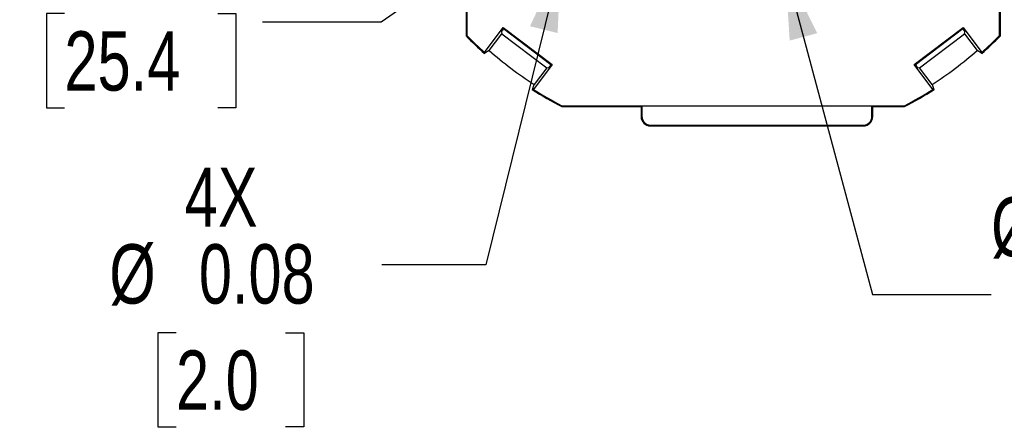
# Model space of a CAD drawing. Header units: inches. Extents: x 0 to 11, y 0 to 8.5.
# Tile 3 of 23: x 3.061 to 5.135, y 2.289 to 3.15. Entities that reach past the tile are written whole.
import ezdxf

# ---------------------------------------------------------------- set-up
doc = ezdxf.new("R2010")
doc.units = ezdxf.units.IN
doc.header["$MEASUREMENT"] = 0
doc.layers.add('DIMENSIONS', color=140, linetype='Continuous', lineweight=25)
doc.styles.add('SLDTEXTSTYLE0', font='TXT', dxfattribs={"width": 0.75})
doc.dimstyles.new('SLDDIMSTYLE2', dxfattribs={"dimtxt": 0.125, "dimasz": 0.15, "dimexe": 0, "dimexo": 0.0625, "dimgap": 0.03125, "dimtad": 0, "dimtih": 1, "dimtoh": 1, "dimrnd": 1e-09, "dimdsep": 46, "dimtxsty": 'SLDTEXTSTYLE0', "dimsah": 1, "dimcen": 0, "dimadec": 0, "dimazin": 2, "dimtfac": 1, "dimtofl": 0, "dimtmove": 0, "dimatfit": 3, "dimfxl": 0, "dimfrac": 2, "dimtolj": 1, "dimtzin": 12, "dimarcsym": 0})
doc.dimstyles.new('SLDDIMSTYLE7', dxfattribs={"dimtxt": 0.125, "dimasz": 0.15, "dimexe": 0, "dimexo": 0.0625, "dimgap": 0.03125, "dimtad": 0, "dimtih": 1, "dimtoh": 1, "dimrnd": 1e-09, "dimzin": 4, "dimdsep": 46, "dimtxsty": 'SLDTEXTSTYLE0', "dimsah": 1, "dimcen": 0, "dimadec": 0, "dimazin": 1, "dimtfac": 1, "dimtofl": 0, "dimtmove": 0, "dimatfit": 3, "dimfxl": 0, "dimfrac": 2, "dimtolj": 1, "dimtzin": 12, "dimarcsym": 0})
doc.dimstyles.new('SLDDIMSTYLE8', dxfattribs={"dimtxt": 0.125, "dimasz": 0.15, "dimexe": 0, "dimexo": 0.0625, "dimgap": 0.03125, "dimtad": 0, "dimtih": 1, "dimtoh": 1, "dimrnd": 1e-09, "dimdsep": 46, "dimtxsty": 'SLDTEXTSTYLE0', "dimsah": 1, "dimcen": 0, "dimadec": 0, "dimazin": 2, "dimtfac": 1, "dimtofl": 0, "dimtmove": 0, "dimatfit": 3, "dimfxl": 0, "dimfrac": 2, "dimtolj": 1, "dimtzin": 12, "dimarcsym": 0})
doc.dimstyles.new('SLDDIMSTYLE9', dxfattribs={"dimtxt": 0.125, "dimasz": 0.15, "dimexe": 0, "dimexo": 0.0625, "dimgap": 0.03125, "dimtad": 0, "dimtih": 1, "dimtoh": 1, "dimrnd": 1e-09, "dimdsep": 46, "dimtxsty": 'SLDTEXTSTYLE0', "dimsah": 1, "dimcen": 0, "dimadec": 0, "dimazin": 2, "dimtfac": 1, "dimtofl": 0, "dimtmove": 0, "dimatfit": 3, "dimfxl": 0, "dimfrac": 2, "dimtolj": 1, "dimtzin": 12, "dimarcsym": 0})

# ---------------------------------------------------------------- blocks, each defined once
blk = doc.blocks.new('_D_9')
at = {"layer": 'DIMENSIONS'}
for p, q in [((4.1548, 3.3782), (3.8224, 3.1441)), ((3.1549, 3.1625), (3.1168, 3.1625)), ((3.1168, 3.1625), (3.1168, 2.964)), ((3.4781, 3.1625), (3.5162, 3.1625)), ((3.5162, 3.1625), (3.5162, 2.964)), ((3.8224, 3.1441), (3.5724, 3.1441)), ((3.1168, 2.964), (3.1549, 2.964)), ((3.5162, 2.964), (3.4781, 2.964))]:
    blk.add_line(p, q, dxfattribs=at)
blk.add_solid([(4.1548, 3.3782), (4.0149, 3.3164), (4.0495, 3.2673)], dxfattribs=at)
at = {"layer": 'DIMENSIONS', "char_height": 0.125, "attachment_point": 1, "style": 'SLDTEXTSTYLE0'}
for s, insert in [('%%c', (3.0606, 3.349)), ('1.00', (3.2491, 3.349)), ('25.4', (3.1549, 3.1252))]:
    blk.add_mtext(s, dxfattribs=dict(at, insert=insert))
blk = doc.blocks.new('_D_12')
at = {"layer": 'DIMENSIONS'}
for p, q in [((4.6729, 3.2583), (4.8571, 2.5708)), ((5.2013, 2.5892), (5.1633, 2.5892)), ((5.1633, 2.5892), (5.1633, 2.3908)), ((5.5246, 2.5892), (5.5627, 2.5892)), ((5.5627, 2.5892), (5.5627, 2.3908)), ((4.8571, 2.5708), (5.1071, 2.5708)), ((5.1633, 2.3908), (5.2013, 2.3908)), ((5.5627, 2.3908), (5.5246, 2.3908))]:
    blk.add_line(p, q, dxfattribs=at)
blk.add_solid([(4.6729, 3.2583), (4.6827, 3.1056), (4.7407, 3.1212)], dxfattribs=at)
at = {"layer": 'DIMENSIONS', "char_height": 0.125, "attachment_point": 1, "style": 'SLDTEXTSTYLE0'}
for s, insert in [('%%c', (5.1071, 2.7757)), ('0.84', (5.2956, 2.7757)), ('21.5', (5.2013, 2.5519))]:
    blk.add_mtext(s, dxfattribs=dict(at, insert=insert))
blk = doc.blocks.new('_D_13')
at = {"layer": 'DIMENSIONS'}
for p, q in [((4.9679, 3.4204), (5.2789, 3.1093)), ((5.7941, 3.1645), (5.756, 3.1645)), ((5.756, 3.1645), (5.756, 2.966)), ((6.025, 3.1645), (6.0631, 3.1645)), ((6.0631, 3.1645), (6.0631, 2.966)), ((5.2789, 3.1093), (5.6116, 3.1093)), ((5.756, 2.966), (5.7941, 2.966)), ((6.0631, 2.966), (6.025, 2.966))]:
    blk.add_line(p, q, dxfattribs=at)
blk.add_solid([(4.9679, 3.4204), (5.0527, 3.2931), (5.0952, 3.3355)], dxfattribs=at)
at = {"layer": 'DIMENSIONS', "char_height": 0.125, "attachment_point": 1, "style": 'SLDTEXTSTYLE0'}
for s, insert in [('3X SLOTS', (5.5602, 3.5126)), ('R0.04', (5.6973, 3.351)), ('1.1', (5.7941, 3.1271)), ('X 0.01', (5.6741, 2.9033)), ('[0.28]', (5.737, 2.7049))]:
    blk.add_mtext(s, dxfattribs=dict(at, insert=insert))
blk = doc.blocks.new('_D_14')
at = {"layer": 'DIMENSIONS'}
for p, q in [((4.2006, 3.2744), (4.0425, 2.6333)), ((4.0425, 2.6333), (3.8238, 2.6333)), ((3.39, 2.49), (3.3519, 2.49)), ((3.3519, 2.49), (3.3519, 2.2916)), ((3.6209, 2.49), (3.6589, 2.49)), ((3.6589, 2.49), (3.6589, 2.2916)), ((3.3519, 2.2916), (3.39, 2.2916)), ((3.6589, 2.2916), (3.6209, 2.2916))]:
    blk.add_line(p, q, dxfattribs=at)
blk.add_solid([(4.2006, 3.2744), (4.1356, 3.1359), (4.1938, 3.1215)], dxfattribs=at)
at = {"layer": 'DIMENSIONS', "char_height": 0.125, "attachment_point": 1, "style": 'SLDTEXTSTYLE0'}
for s, insert in [('4X', (3.4084, 2.8382)), ('%%c', (3.2495, 2.6765)), ('0.08', (3.438, 2.6765)), ('2.0', (3.39, 2.4527))]:
    blk.add_mtext(s, dxfattribs=dict(at, insert=insert))

msp = doc.modelspace()

# ---------------------------------------------------------------- linework, layer by layer
for p, q in [((4.0025, 3.9012), (4.0025, 3.1164)), ((5.1247, 3.1164), (5.1247, 3.9012)), ((4.0008, 3.4282), (4.0008, 3.1157)), ((4.0025, 3.4277), (4.0025, 3.1164)), ((5.1247, 3.1164), (5.1247, 3.4277)), ((5.1264, 3.1157), (5.1264, 3.4282)), ((4.0398, 3.0808), (4.0793, 3.1332)), ((4.0793, 3.1332), (4.1826, 3.0551)), ((4.0793, 3.1332), (4.0797, 3.1304)), ((4.9446, 3.0551), (5.0478, 3.1332)), ((5.0478, 3.1332), (5.0475, 3.1304)), ((5.0478, 3.1332), (5.0874, 3.0808)), ((4.0025, 3.1164), (4.0008, 3.1157)), ((4.0495, 3.085), (4.0761, 3.1201)), ((4.0755, 3.1241), (4.0761, 3.1201)), ((4.0761, 3.1201), (4.1708, 3.0483)), ((4.1798, 3.0547), (4.0797, 3.1304)), ((5.0475, 3.1304), (4.9474, 3.0547)), ((4.9564, 3.0483), (5.0511, 3.1201)), ((5.0511, 3.1201), (5.0517, 3.1241)), ((5.0511, 3.1201), (5.0777, 3.085)), ((5.1247, 3.1164), (5.1264, 3.1157)), ((4.04, 3.0783), (4.0398, 3.0808)), ((4.0404, 3.0788), (4.04, 3.0783)), ((4.0495, 3.085), (4.0404, 3.0788)), ((5.0868, 3.0788), (5.0777, 3.085)), ((5.0872, 3.0783), (5.0868, 3.0788)), ((5.0874, 3.0808), (5.0872, 3.0783)), ((4.1826, 3.0551), (4.143, 3.0027)), ((4.1826, 3.0551), (4.1798, 3.0547)), ((4.9842, 3.0027), (4.9446, 3.0551)), ((4.9446, 3.0551), (4.9474, 3.0547)), ((4.1708, 3.0483), (4.1443, 3.0133)), ((4.1708, 3.0483), (4.1748, 3.0488)), ((4.9524, 3.0488), (4.9564, 3.0483)), ((4.9829, 3.0133), (4.9564, 3.0483)), ((4.1409, 3.0028), (4.1443, 3.0133)), ((4.9829, 3.0133), (4.9863, 3.0028)), ((4.1405, 3.0023), (4.1409, 3.0028)), ((4.143, 3.0027), (4.1405, 3.0023)), ((4.9867, 3.0023), (4.9842, 3.0027)), ((4.9863, 3.0028), (4.9867, 3.0023)), ((4.2028, 2.9684), (4.2024, 2.9667)), ((4.2024, 2.9667), (4.3697, 2.9667)), ((4.2028, 2.9684), (4.3714, 2.9684)), ((4.2028, 2.9684), (4.9244, 2.9684)), ((4.3714, 2.9684), (4.3697, 2.9667)), ((4.3697, 2.9667), (4.3697, 2.9454)), ((4.3714, 2.9684), (4.3714, 2.9454)), ((4.8558, 2.9684), (4.9244, 2.9684)), ((4.8558, 2.9454), (4.8558, 2.9684)), ((4.8558, 2.9684), (4.8575, 2.9667)), ((4.8575, 2.9454), (4.8575, 2.9667)), ((4.8575, 2.9667), (4.9248, 2.9667)), ((4.9244, 2.9684), (4.9248, 2.9667)), ((4.3714, 2.9454), (4.3697, 2.9454)), ((4.8558, 2.9454), (4.8575, 2.9454)), ((4.3892, 2.9276), (4.838, 2.9276)), ((4.3892, 2.9276), (4.3892, 2.9259)), ((4.3892, 2.9259), (4.838, 2.9259)), ((4.838, 2.9276), (4.838, 2.9259))]:
    msp.add_line(p, q)
for centre, radius, start, end in [((4.5636, 3.6661), 0.7872, 224.3623, 228.3083), ((4.5636, 3.6661), 0.7855, 224.4134, 228.1725), ((4.5636, 3.6661), 0.7872, 311.6917, 315.6377), ((4.5636, 3.6661), 0.7855, 311.8275, 315.5866), ((4.5636, 3.6661), 0.7759, 228.5034, 237.2924), ((4.5636, 3.6661), 0.7759, 302.7076, 311.4966), ((4.5636, 3.6661), 0.7872, 237.4876, 242.6845), ((4.5636, 3.6661), 0.7855, 237.6234, 242.654), ((4.5636, 3.6661), 0.7855, 297.346, 302.3766), ((4.5636, 3.6661), 0.7872, 297.3155, 302.5124), ((4.3892, 2.9454), 0.0195, 180, 270), ((4.3892, 2.9454), 0.0178, 180, 270), ((4.838, 2.9454), 0.0178, 270, 0), ((4.838, 2.9454), 0.0195, 270, 0)]:
    msp.add_arc(centre, radius, start, end)
for centre, major_axis, start_param, end_param in [((4.0993, 3.1555), (0.0237, 0.0314), 2.51341, 3.124114), ((5.0279, 3.1555), (-0.0237, 0.0314), 3.159072, 3.769775), ((4.1986, 3.0802), (0.0237, 0.0314), 3.15902, 3.777813), ((4.9286, 3.0802), (-0.0237, 0.0314), 2.505372, 3.124165)]:
    msp.add_ellipse(centre, major_axis=major_axis, ratio=0.017455, start_param=start_param, end_param=end_param)

# ---------------------------------------------------------------- dimensions: what is measured, and where the dimension line sits
at = {"layer": 'DIMENSIONS'}
for p1, p2, dimstyle, picture, middle in [((4.4543, 4.074), (4.6729, 3.2583), 'SLDDIMSTYLE8', '_D_12', (5.363, 2.5708)), ((4.9724, 3.9541), (4.1548, 3.3782), 'SLDDIMSTYLE7', '_D_9', (3.3165, 3.1441))]:
    dim = msp.add_diameter_dim_2p(p1=p1, p2=p2, dimstyle=dimstyle, dxfattribs=at)
    dim.commit()
    dim.dimension.update_dxf_attribs({"geometry": picture, "text_midpoint": middle, "dimtype": 163})
dim = msp.add_radius_dim(center=(4.9386, 3.4496), mpoint=(4.9679, 3.4204), text='3X SLOTS\\P<>\\PX 0.01\\P  [0.28]', dimstyle='SLDDIMSTYLE9', dxfattribs=at)
dim.commit()
dim.dimension.update_dxf_attribs({"geometry": '_D_13', "text_midpoint": (5.9096, 3.0468), "dimtype": 164})
dim = msp.add_diameter_dim_2p(p1=(4.2195, 3.3508), p2=(4.2006, 3.2744), text='4X\\P<>', dimstyle='SLDDIMSTYLE2', dxfattribs=at)
dim.commit()
dim.dimension.update_dxf_attribs({"geometry": '_D_14', "text_midpoint": (3.5054, 2.5708), "dimtype": 163})

doc.saveas('drawing.dxf')
